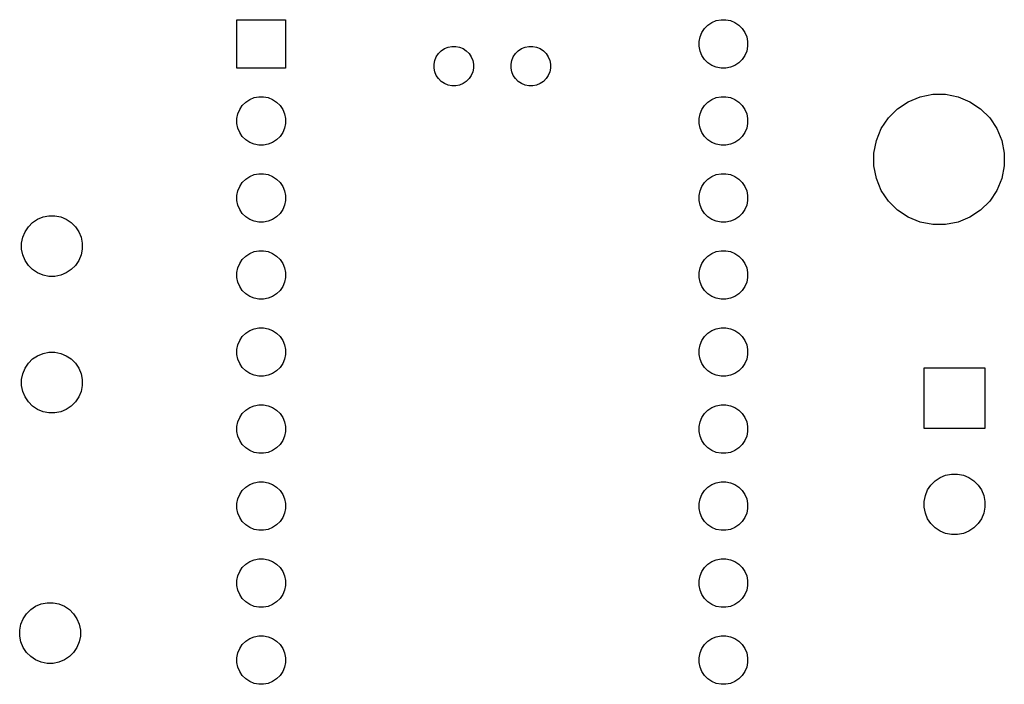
# Model space of a CAD drawing. Extents: x 3.14 to 8.97, y -6.18 to -2.48.
# Tile 8 of 8: x 7.64 to 8.91, y -3.34 to -2.48. Entities that reach past the tile are written whole.
import ezdxf

# ---------------------------------------------------------------- set-up
doc = ezdxf.new("R2010")
doc.units = 0
doc.header["$MEASUREMENT"] = 0
doc.layers.add('BLACK', color=7, linetype='CONTINUOUS')

msp = doc.modelspace()

# ---------------------------------------------------------------- linework, layer by layer
at = {"layer": 'BLACK', "linetype": 'CONTINUOUS'}
for p, q in [((7.9185, -2.5415), (7.9185, -2.4785)), ((7.9185, -2.4785), (7.9815, -2.4785)), ((7.9815, -2.4785), (7.9815, -2.5415)), ((8.54081, -2.47971), (8.5469, -2.4785)), ((8.5469, -2.4785), (8.5531, -2.4785)), ((8.5531, -2.4785), (8.55919, -2.47971)), ((8.52209, -2.49508), (8.52554, -2.48992)), ((8.52554, -2.48992), (8.52992, -2.48554)), ((8.52992, -2.48554), (8.53508, -2.48209)), ((8.53508, -2.48209), (8.54081, -2.47971)), ((8.55919, -2.47971), (8.56492, -2.48209)), ((8.56492, -2.48209), (8.57008, -2.48554)), ((8.57008, -2.48554), (8.57446, -2.48992)), ((8.57446, -2.48992), (8.57791, -2.49508)), ((8.5185, -2.5069), (8.51971, -2.50081)), ((8.51971, -2.50081), (8.52209, -2.49508)), ((8.57791, -2.49508), (8.58029, -2.50081)), ((8.58029, -2.50081), (8.5815, -2.5069)), ((8.18369, -2.51886), (8.18788, -2.51606)), ((8.18788, -2.51606), (8.19254, -2.51413)), ((8.19254, -2.51413), (8.19748, -2.51315)), ((8.19748, -2.51315), (8.20252, -2.51315)), ((8.20252, -2.51315), (8.20746, -2.51413)), ((8.20746, -2.51413), (8.21212, -2.51606)), ((8.21212, -2.51606), (8.21631, -2.51886)), ((8.28369, -2.51886), (8.28788, -2.51606)), ((8.28788, -2.51606), (8.29254, -2.51413)), ((8.29254, -2.51413), (8.29748, -2.51315)), ((8.29748, -2.51315), (8.30252, -2.51315)), ((8.30252, -2.51315), (8.30746, -2.51413)), ((8.30746, -2.51413), (8.31212, -2.51606)), ((8.31212, -2.51606), (8.31631, -2.51886)), ((8.5185, -2.5131), (8.5185, -2.5069)), ((8.51971, -2.51919), (8.5185, -2.5131)), ((8.5815, -2.5131), (8.58029, -2.51919)), ((8.5815, -2.5069), (8.5815, -2.5131)), ((8.17539, -2.53128), (8.17732, -2.52662)), ((8.17732, -2.52662), (8.18012, -2.52243)), ((8.18012, -2.52243), (8.18369, -2.51886)), ((8.21631, -2.51886), (8.21988, -2.52243)), ((8.21988, -2.52243), (8.22268, -2.52662)), ((8.22268, -2.52662), (8.22461, -2.53128)), ((8.27539, -2.53128), (8.27732, -2.52662)), ((8.27732, -2.52662), (8.28012, -2.52243)), ((8.28012, -2.52243), (8.28369, -2.51886)), ((8.31631, -2.51886), (8.31988, -2.52243)), ((8.31988, -2.52243), (8.32268, -2.52662)), ((8.32268, -2.52662), (8.32461, -2.53128)), ((8.52209, -2.52492), (8.51971, -2.51919)), ((8.52554, -2.53008), (8.52209, -2.52492)), ((8.52992, -2.53446), (8.52554, -2.53008)), ((8.57446, -2.53008), (8.57008, -2.53446)), ((8.57791, -2.52492), (8.57446, -2.53008)), ((8.58029, -2.51919), (8.57791, -2.52492)), ((7.9815, -2.5415), (7.9185, -2.5415)), ((8.17441, -2.53622), (8.17539, -2.53128)), ((8.17441, -2.54126), (8.17441, -2.53622)), ((8.17539, -2.5462), (8.17441, -2.54126)), ((8.22461, -2.53128), (8.22559, -2.53622)), ((8.22559, -2.54126), (8.22461, -2.5462)), ((8.22559, -2.53622), (8.22559, -2.54126)), ((8.27441, -2.53622), (8.27539, -2.53128)), ((8.27441, -2.54126), (8.27441, -2.53622)), ((8.27539, -2.5462), (8.27441, -2.54126)), ((8.32461, -2.53128), (8.32559, -2.53622)), ((8.32559, -2.54126), (8.32461, -2.5462)), ((8.32559, -2.53622), (8.32559, -2.54126)), ((8.53508, -2.53791), (8.52992, -2.53446)), ((8.54081, -2.54029), (8.53508, -2.53791)), ((8.5469, -2.5415), (8.54081, -2.54029)), ((8.5531, -2.5415), (8.5469, -2.5415)), ((8.55919, -2.54029), (8.5531, -2.5415)), ((8.56492, -2.53791), (8.55919, -2.54029)), ((8.57008, -2.53446), (8.56492, -2.53791)), ((8.17732, -2.55086), (8.17539, -2.5462)), ((8.18012, -2.55505), (8.17732, -2.55086)), ((8.18369, -2.55862), (8.18012, -2.55505)), ((8.21988, -2.55505), (8.21631, -2.55862)), ((8.22268, -2.55086), (8.21988, -2.55505)), ((8.22461, -2.5462), (8.22268, -2.55086)), ((8.27732, -2.55086), (8.27539, -2.5462)), ((8.28012, -2.55505), (8.27732, -2.55086)), ((8.28369, -2.55862), (8.28012, -2.55505)), ((8.31988, -2.55505), (8.31631, -2.55862)), ((8.32268, -2.55086), (8.31988, -2.55505)), ((8.32461, -2.5462), (8.32268, -2.55086)), ((8.18788, -2.56142), (8.18369, -2.55862)), ((8.19254, -2.56335), (8.18788, -2.56142)), ((8.19748, -2.56433), (8.19254, -2.56335)), ((8.20252, -2.56433), (8.19748, -2.56433)), ((8.20746, -2.56335), (8.20252, -2.56433)), ((8.21212, -2.56142), (8.20746, -2.56335)), ((8.21631, -2.55862), (8.21212, -2.56142)), ((8.28788, -2.56142), (8.28369, -2.55862)), ((8.29254, -2.56335), (8.28788, -2.56142)), ((8.29748, -2.56433), (8.29254, -2.56335)), ((8.30252, -2.56433), (8.29748, -2.56433)), ((8.30746, -2.56335), (8.30252, -2.56433)), ((8.31212, -2.56142), (8.30746, -2.56335)), ((8.31631, -2.55862), (8.31212, -2.56142)), ((7.93508, -2.58209), (7.94081, -2.57971)), ((7.94081, -2.57971), (7.9469, -2.5785)), ((7.9469, -2.5785), (7.9531, -2.5785)), ((7.9531, -2.5785), (7.95919, -2.57971)), ((7.95919, -2.57971), (7.96492, -2.58209)), ((8.53508, -2.58209), (8.54081, -2.57971)), ((8.54081, -2.57971), (8.5469, -2.5785)), ((8.5469, -2.5785), (8.5531, -2.5785)), ((8.5531, -2.5785), (8.55919, -2.57971)), ((8.55919, -2.57971), (8.56492, -2.58209)), ((8.78991, -2.58499), (8.80531, -2.57861)), ((8.80531, -2.57861), (8.82166, -2.57535)), ((8.82166, -2.57535), (8.83834, -2.57535)), ((8.83834, -2.57535), (8.85469, -2.57861)), ((8.85469, -2.57861), (8.87009, -2.58499)), ((7.92209, -2.59508), (7.92554, -2.58992)), ((7.92554, -2.58992), (7.92992, -2.58554)), ((7.92992, -2.58554), (7.93508, -2.58209)), ((7.96492, -2.58209), (7.97008, -2.58554)), ((7.97008, -2.58554), (7.97446, -2.58992)), ((7.97446, -2.58992), (7.97791, -2.59508)), ((8.52209, -2.59508), (8.52554, -2.58992)), ((8.52554, -2.58992), (8.52992, -2.58554)), ((8.52992, -2.58554), (8.53508, -2.58209)), ((8.56492, -2.58209), (8.57008, -2.58554)), ((8.57008, -2.58554), (8.57446, -2.58992)), ((8.57446, -2.58992), (8.57791, -2.59508)), ((8.76425, -2.60604), (8.77604, -2.59425)), ((8.77604, -2.59425), (8.78991, -2.58499)), ((8.87009, -2.58499), (8.88396, -2.59425)), ((8.88396, -2.59425), (8.89575, -2.60604)), ((7.9185, -2.6069), (7.91971, -2.60081)), ((7.9185, -2.6131), (7.9185, -2.6069)), ((7.91971, -2.60081), (7.92209, -2.59508)), ((7.97791, -2.59508), (7.98029, -2.60081)), ((7.98029, -2.60081), (7.9815, -2.6069)), ((7.9815, -2.6069), (7.9815, -2.6131)), ((8.5185, -2.6069), (8.51971, -2.60081)), ((8.5185, -2.6131), (8.5185, -2.6069)), ((8.51971, -2.60081), (8.52209, -2.59508)), ((8.57791, -2.59508), (8.58029, -2.60081)), ((8.58029, -2.60081), (8.5815, -2.6069)), ((8.5815, -2.6069), (8.5815, -2.6131)), ((8.75499, -2.61991), (8.76425, -2.60604)), ((8.89575, -2.60604), (8.90501, -2.61991)), ((7.91971, -2.61919), (7.9185, -2.6131)), ((7.92209, -2.62492), (7.91971, -2.61919)), ((7.98029, -2.61919), (7.97791, -2.62492)), ((7.9815, -2.6131), (7.98029, -2.61919)), ((8.51971, -2.61919), (8.5185, -2.6131)), ((8.52209, -2.62492), (8.51971, -2.61919)), ((8.58029, -2.61919), (8.57791, -2.62492)), ((8.5815, -2.6131), (8.58029, -2.61919)), ((8.74861, -2.63531), (8.75499, -2.61991)), ((8.90501, -2.61991), (8.91139, -2.63531)), ((7.92554, -2.63008), (7.92209, -2.62492)), ((7.92992, -2.63446), (7.92554, -2.63008)), ((7.97446, -2.63008), (7.97008, -2.63446)), ((7.97791, -2.62492), (7.97446, -2.63008)), ((8.52554, -2.63008), (8.52209, -2.62492)), ((8.52992, -2.63446), (8.52554, -2.63008)), ((8.57446, -2.63008), (8.57008, -2.63446)), ((8.57791, -2.62492), (8.57446, -2.63008)), ((7.93508, -2.63791), (7.92992, -2.63446)), ((7.94081, -2.64029), (7.93508, -2.63791)), ((7.9469, -2.6415), (7.94081, -2.64029)), ((7.9531, -2.6415), (7.9469, -2.6415)), ((7.95919, -2.64029), (7.9531, -2.6415)), ((7.96492, -2.63791), (7.95919, -2.64029)), ((7.97008, -2.63446), (7.96492, -2.63791)), ((8.53508, -2.63791), (8.52992, -2.63446)), ((8.54081, -2.64029), (8.53508, -2.63791)), ((8.5469, -2.6415), (8.54081, -2.64029)), ((8.5531, -2.6415), (8.5469, -2.6415)), ((8.55919, -2.64029), (8.5531, -2.6415)), ((8.56492, -2.63791), (8.55919, -2.64029)), ((8.57008, -2.63446), (8.56492, -2.63791)), ((8.74535, -2.65166), (8.74861, -2.63531)), ((8.91139, -2.63531), (8.91465, -2.65166)), ((8.74535, -2.66834), (8.74535, -2.65166)), ((8.91465, -2.65166), (8.91465, -2.66834)), ((8.74861, -2.68469), (8.74535, -2.66834)), ((8.91465, -2.66834), (8.91139, -2.68469)), ((7.92992, -2.68554), (7.93508, -2.68209)), ((7.93508, -2.68209), (7.94081, -2.67971)), ((7.94081, -2.67971), (7.9469, -2.6785)), ((7.9469, -2.6785), (7.9531, -2.6785)), ((7.9531, -2.6785), (7.95919, -2.67971)), ((7.95919, -2.67971), (7.96492, -2.68209)), ((7.96492, -2.68209), (7.97008, -2.68554)), ((8.52992, -2.68554), (8.53508, -2.68209)), ((8.53508, -2.68209), (8.54081, -2.67971)), ((8.54081, -2.67971), (8.5469, -2.6785)), ((8.5469, -2.6785), (8.5531, -2.6785)), ((8.5531, -2.6785), (8.55919, -2.67971)), ((8.55919, -2.67971), (8.56492, -2.68209)), ((8.56492, -2.68209), (8.57008, -2.68554)), ((7.91971, -2.70081), (7.92209, -2.69508)), ((7.92209, -2.69508), (7.92554, -2.68992)), ((7.92554, -2.68992), (7.92992, -2.68554)), ((7.97008, -2.68554), (7.97446, -2.68992)), ((7.97446, -2.68992), (7.97791, -2.69508)), ((7.97791, -2.69508), (7.98029, -2.70081)), ((8.51971, -2.70081), (8.52209, -2.69508)), ((8.52209, -2.69508), (8.52554, -2.68992)), ((8.52554, -2.68992), (8.52992, -2.68554)), ((8.57008, -2.68554), (8.57446, -2.68992)), ((8.57446, -2.68992), (8.57791, -2.69508)), ((8.57791, -2.69508), (8.58029, -2.70081)), ((8.75499, -2.70009), (8.74861, -2.68469)), ((8.91139, -2.68469), (8.90501, -2.70009)), ((7.9185, -2.7069), (7.91971, -2.70081)), ((7.9185, -2.7131), (7.9185, -2.7069)), ((7.98029, -2.70081), (7.9815, -2.7069)), ((7.9815, -2.7069), (7.9815, -2.7131)), ((8.5185, -2.7069), (8.51971, -2.70081)), ((8.5185, -2.7131), (8.5185, -2.7069)), ((8.58029, -2.70081), (8.5815, -2.7069)), ((8.5815, -2.7069), (8.5815, -2.7131)), ((8.76425, -2.71396), (8.75499, -2.70009)), ((8.90501, -2.70009), (8.89575, -2.71396)), ((7.91971, -2.71919), (7.9185, -2.7131)), ((7.92209, -2.72492), (7.91971, -2.71919)), ((7.98029, -2.71919), (7.97791, -2.72492)), ((7.9815, -2.7131), (7.98029, -2.71919)), ((8.51971, -2.71919), (8.5185, -2.7131)), ((8.52209, -2.72492), (8.51971, -2.71919)), ((8.58029, -2.71919), (8.57791, -2.72492)), ((8.5815, -2.7131), (8.58029, -2.71919)), ((8.77604, -2.72575), (8.76425, -2.71396)), ((8.89575, -2.71396), (8.88396, -2.72575)), ((7.65978, -2.73761), (7.66694, -2.73464)), ((7.66694, -2.73464), (7.67455, -2.73313)), ((7.67455, -2.73313), (7.6823, -2.73313)), ((7.6823, -2.73313), (7.68991, -2.73464)), ((7.68991, -2.73464), (7.69707, -2.73761)), ((7.92554, -2.73008), (7.92209, -2.72492)), ((7.92992, -2.73446), (7.92554, -2.73008)), ((7.93508, -2.73791), (7.92992, -2.73446)), ((7.97008, -2.73446), (7.96492, -2.73791)), ((7.97446, -2.73008), (7.97008, -2.73446)), ((7.97791, -2.72492), (7.97446, -2.73008)), ((8.52554, -2.73008), (8.52209, -2.72492)), ((8.52992, -2.73446), (8.52554, -2.73008)), ((8.53508, -2.73791), (8.52992, -2.73446)), ((8.57008, -2.73446), (8.56492, -2.73791)), ((8.57446, -2.73008), (8.57008, -2.73446)), ((8.57791, -2.72492), (8.57446, -2.73008)), ((8.78991, -2.73501), (8.77604, -2.72575)), ((8.80531, -2.74139), (8.78991, -2.73501)), ((8.87009, -2.73501), (8.85469, -2.74139)), ((8.88396, -2.72575), (8.87009, -2.73501)), ((7.64354, -2.75385), (7.64784, -2.7474)), ((7.64784, -2.7474), (7.65333, -2.74192)), ((7.65333, -2.74192), (7.65978, -2.73761)), ((7.69707, -2.73761), (7.70352, -2.74192)), ((7.70352, -2.74192), (7.70901, -2.7474)), ((7.70901, -2.7474), (7.71331, -2.75385)), ((7.94081, -2.74029), (7.93508, -2.73791)), ((7.9469, -2.7415), (7.94081, -2.74029)), ((7.9531, -2.7415), (7.9469, -2.7415)), ((7.95919, -2.74029), (7.9531, -2.7415)), ((7.96492, -2.73791), (7.95919, -2.74029)), ((8.54081, -2.74029), (8.53508, -2.73791)), ((8.5469, -2.7415), (8.54081, -2.74029)), ((8.5531, -2.7415), (8.5469, -2.7415)), ((8.55919, -2.74029), (8.5531, -2.7415)), ((8.56492, -2.73791), (8.55919, -2.74029)), ((8.82166, -2.74465), (8.80531, -2.74139)), ((8.83834, -2.74465), (8.82166, -2.74465)), ((8.85469, -2.74139), (8.83834, -2.74465)), ((7.64057, -2.76102), (7.64354, -2.75385)), ((7.71331, -2.75385), (7.71628, -2.76102)), ((7.63906, -2.76862), (7.64057, -2.76102)), ((7.63906, -2.77638), (7.63906, -2.76862)), ((7.71628, -2.76102), (7.7178, -2.76862)), ((7.7178, -2.76862), (7.7178, -2.77638)), ((7.64057, -2.78398), (7.63906, -2.77638)), ((7.64354, -2.79115), (7.64057, -2.78398)), ((7.71628, -2.78398), (7.71331, -2.79115)), ((7.7178, -2.77638), (7.71628, -2.78398)), ((7.92554, -2.78992), (7.92992, -2.78554)), ((7.92992, -2.78554), (7.93508, -2.78209)), ((7.93508, -2.78209), (7.94081, -2.77971)), ((7.94081, -2.77971), (7.9469, -2.7785)), ((7.9469, -2.7785), (7.9531, -2.7785)), ((7.9531, -2.7785), (7.95919, -2.77971)), ((7.95919, -2.77971), (7.96492, -2.78209)), ((7.96492, -2.78209), (7.97008, -2.78554)), ((7.97008, -2.78554), (7.97446, -2.78992)), ((8.52554, -2.78992), (8.52992, -2.78554)), ((8.52992, -2.78554), (8.53508, -2.78209)), ((8.53508, -2.78209), (8.54081, -2.77971)), ((8.54081, -2.77971), (8.5469, -2.7785)), ((8.5469, -2.7785), (8.5531, -2.7785)), ((8.5531, -2.7785), (8.55919, -2.77971)), ((8.55919, -2.77971), (8.56492, -2.78209)), ((8.56492, -2.78209), (8.57008, -2.78554)), ((8.57008, -2.78554), (8.57446, -2.78992)), ((7.64784, -2.7976), (7.64354, -2.79115)), ((7.65333, -2.80308), (7.64784, -2.7976)), ((7.70901, -2.7976), (7.70352, -2.80308)), ((7.71331, -2.79115), (7.70901, -2.7976)), ((7.91971, -2.80081), (7.92209, -2.79508)), ((7.92209, -2.79508), (7.92554, -2.78992)), ((7.97446, -2.78992), (7.97791, -2.79508)), ((7.97791, -2.79508), (7.98029, -2.80081)), ((8.51971, -2.80081), (8.52209, -2.79508)), ((8.52209, -2.79508), (8.52554, -2.78992)), ((8.57446, -2.78992), (8.57791, -2.79508)), ((8.57791, -2.79508), (8.58029, -2.80081)), ((7.65978, -2.80739), (7.65333, -2.80308)), ((7.66694, -2.81036), (7.65978, -2.80739)), ((7.67455, -2.81187), (7.66694, -2.81036)), ((7.68991, -2.81036), (7.6823, -2.81187)), ((7.69707, -2.80739), (7.68991, -2.81036)), ((7.70352, -2.80308), (7.69707, -2.80739)), ((7.9185, -2.8069), (7.91971, -2.80081)), ((7.9185, -2.8131), (7.9185, -2.8069)), ((7.98029, -2.80081), (7.9815, -2.8069)), ((7.9815, -2.8069), (7.9815, -2.8131)), ((8.5185, -2.8069), (8.51971, -2.80081)), ((8.5185, -2.8131), (8.5185, -2.8069)), ((8.58029, -2.80081), (8.5815, -2.8069)), ((8.5815, -2.8069), (8.5815, -2.8131)), ((7.6823, -2.81187), (7.67455, -2.81187)), ((7.91971, -2.81919), (7.9185, -2.8131)), ((7.92209, -2.82492), (7.91971, -2.81919)), ((7.98029, -2.81919), (7.97791, -2.82492)), ((7.9815, -2.8131), (7.98029, -2.81919)), ((8.51971, -2.81919), (8.5185, -2.8131)), ((8.52209, -2.82492), (8.51971, -2.81919)), ((8.58029, -2.81919), (8.57791, -2.82492)), ((8.5815, -2.8131), (8.58029, -2.81919)), ((7.92554, -2.83008), (7.92209, -2.82492)), ((7.92992, -2.83446), (7.92554, -2.83008)), ((7.93508, -2.83791), (7.92992, -2.83446)), ((7.97008, -2.83446), (7.96492, -2.83791)), ((7.97446, -2.83008), (7.97008, -2.83446)), ((7.97791, -2.82492), (7.97446, -2.83008)), ((8.52554, -2.83008), (8.52209, -2.82492)), ((8.52992, -2.83446), (8.52554, -2.83008)), ((8.53508, -2.83791), (8.52992, -2.83446)), ((8.57008, -2.83446), (8.56492, -2.83791)), ((8.57446, -2.83008), (8.57008, -2.83446)), ((8.57791, -2.82492), (8.57446, -2.83008)), ((7.94081, -2.84029), (7.93508, -2.83791)), ((7.9469, -2.8415), (7.94081, -2.84029)), ((7.9531, -2.8415), (7.9469, -2.8415)), ((7.95919, -2.84029), (7.9531, -2.8415)), ((7.96492, -2.83791), (7.95919, -2.84029)), ((8.54081, -2.84029), (8.53508, -2.83791)), ((8.5469, -2.8415), (8.54081, -2.84029)), ((8.5531, -2.8415), (8.5469, -2.8415)), ((8.55919, -2.84029), (8.5531, -2.8415)), ((8.56492, -2.83791), (8.55919, -2.84029)), ((7.92554, -2.88992), (7.92992, -2.88554)), ((7.92992, -2.88554), (7.93508, -2.88209)), ((7.93508, -2.88209), (7.94081, -2.87971)), ((7.94081, -2.87971), (7.9469, -2.8785)), ((7.9469, -2.8785), (7.9531, -2.8785)), ((7.9531, -2.8785), (7.95919, -2.87971)), ((7.95919, -2.87971), (7.96492, -2.88209)), ((7.96492, -2.88209), (7.97008, -2.88554)), ((7.97008, -2.88554), (7.97446, -2.88992)), ((8.52554, -2.88992), (8.52992, -2.88554)), ((8.52992, -2.88554), (8.53508, -2.88209)), ((8.53508, -2.88209), (8.54081, -2.87971)), ((8.54081, -2.87971), (8.5469, -2.8785)), ((8.5469, -2.8785), (8.5531, -2.8785)), ((8.5531, -2.8785), (8.55919, -2.87971)), ((8.55919, -2.87971), (8.56492, -2.88209)), ((8.56492, -2.88209), (8.57008, -2.88554)), ((8.57008, -2.88554), (8.57446, -2.88992)), ((7.9185, -2.9069), (7.91971, -2.90081)), ((7.91971, -2.90081), (7.92209, -2.89508)), ((7.92209, -2.89508), (7.92554, -2.88992)), ((7.97446, -2.88992), (7.97791, -2.89508)), ((7.97791, -2.89508), (7.98029, -2.90081)), ((7.98029, -2.90081), (7.9815, -2.9069)), ((8.5185, -2.9069), (8.51971, -2.90081)), ((8.51971, -2.90081), (8.52209, -2.89508)), ((8.52209, -2.89508), (8.52554, -2.88992)), ((8.57446, -2.88992), (8.57791, -2.89508)), ((8.57791, -2.89508), (8.58029, -2.90081)), ((8.58029, -2.90081), (8.5815, -2.9069)), ((7.65978, -2.91478), (7.66694, -2.91181)), ((7.66694, -2.91181), (7.67455, -2.9103)), ((7.67455, -2.9103), (7.6823, -2.9103)), ((7.6823, -2.9103), (7.68991, -2.91181)), ((7.68991, -2.91181), (7.69707, -2.91478)), ((7.9185, -2.9131), (7.9185, -2.9069)), ((7.91971, -2.91919), (7.9185, -2.9131)), ((7.9815, -2.9131), (7.98029, -2.91919)), ((7.9815, -2.9069), (7.9815, -2.9131)), ((8.5185, -2.9131), (8.5185, -2.9069)), ((8.51971, -2.91919), (8.5185, -2.9131)), ((8.5815, -2.9131), (8.58029, -2.91919)), ((8.5815, -2.9069), (8.5815, -2.9131)), ((7.64354, -2.93102), (7.64784, -2.92457)), ((7.64784, -2.92457), (7.65333, -2.91908)), ((7.65333, -2.91908), (7.65978, -2.91478)), ((7.69707, -2.91478), (7.70352, -2.91908)), ((7.70352, -2.91908), (7.70901, -2.92457)), ((7.70901, -2.92457), (7.71331, -2.93102)), ((7.92209, -2.92492), (7.91971, -2.91919)), ((7.92554, -2.93008), (7.92209, -2.92492)), ((7.97791, -2.92492), (7.97446, -2.93008)), ((7.98029, -2.91919), (7.97791, -2.92492)), ((8.52209, -2.92492), (8.51971, -2.91919)), ((8.52554, -2.93008), (8.52209, -2.92492)), ((8.57791, -2.92492), (8.57446, -2.93008)), ((8.58029, -2.91919), (8.57791, -2.92492)), ((7.63906, -2.94579), (7.64057, -2.93818)), ((7.64057, -2.93818), (7.64354, -2.93102)), ((7.71331, -2.93102), (7.71628, -2.93818)), ((7.71628, -2.93818), (7.7178, -2.94579)), ((7.92992, -2.93446), (7.92554, -2.93008)), ((7.93508, -2.93791), (7.92992, -2.93446)), ((7.94081, -2.94029), (7.93508, -2.93791)), ((7.96492, -2.93791), (7.95919, -2.94029)), ((7.97008, -2.93446), (7.96492, -2.93791)), ((7.97446, -2.93008), (7.97008, -2.93446)), ((8.52992, -2.93446), (8.52554, -2.93008)), ((8.53508, -2.93791), (8.52992, -2.93446)), ((8.54081, -2.94029), (8.53508, -2.93791)), ((8.56492, -2.93791), (8.55919, -2.94029)), ((8.57008, -2.93446), (8.56492, -2.93791)), ((8.57446, -2.93008), (8.57008, -2.93446)), ((8.81063, -3.00937), (8.81063, -2.93063)), ((8.81063, -2.93063), (8.88937, -2.93063)), ((8.88937, -2.93063), (8.88937, -3.00937)), ((7.63906, -2.95354), (7.63906, -2.94579)), ((7.7178, -2.94579), (7.7178, -2.95354)), ((7.9469, -2.9415), (7.94081, -2.94029)), ((7.9531, -2.9415), (7.9469, -2.9415)), ((7.95919, -2.94029), (7.9531, -2.9415)), ((8.5469, -2.9415), (8.54081, -2.94029)), ((8.5531, -2.9415), (8.5469, -2.9415)), ((8.55919, -2.94029), (8.5531, -2.9415)), ((7.64057, -2.96115), (7.63906, -2.95354)), ((7.64354, -2.96831), (7.64057, -2.96115)), ((7.71628, -2.96115), (7.71331, -2.96831)), ((7.7178, -2.95354), (7.71628, -2.96115)), ((7.64784, -2.97476), (7.64354, -2.96831)), ((7.65333, -2.98025), (7.64784, -2.97476)), ((7.70901, -2.97476), (7.70352, -2.98025)), ((7.71331, -2.96831), (7.70901, -2.97476)), ((7.65978, -2.98455), (7.65333, -2.98025)), ((7.66694, -2.98752), (7.65978, -2.98455)), ((7.67455, -2.98904), (7.66694, -2.98752)), ((7.6823, -2.98904), (7.67455, -2.98904)), ((7.68991, -2.98752), (7.6823, -2.98904)), ((7.69707, -2.98455), (7.68991, -2.98752)), ((7.70352, -2.98025), (7.69707, -2.98455)), ((7.92209, -2.99508), (7.92554, -2.98992)), ((7.92554, -2.98992), (7.92992, -2.98554)), ((7.92992, -2.98554), (7.93508, -2.98209)), ((7.93508, -2.98209), (7.94081, -2.97971)), ((7.94081, -2.97971), (7.9469, -2.9785)), ((7.9469, -2.9785), (7.9531, -2.9785)), ((7.9531, -2.9785), (7.95919, -2.97971)), ((7.95919, -2.97971), (7.96492, -2.98209)), ((7.96492, -2.98209), (7.97008, -2.98554)), ((7.97008, -2.98554), (7.97446, -2.98992)), ((7.97446, -2.98992), (7.97791, -2.99508)), ((8.52209, -2.99508), (8.52554, -2.98992)), ((8.52554, -2.98992), (8.52992, -2.98554)), ((8.52992, -2.98554), (8.53508, -2.98209)), ((8.53508, -2.98209), (8.54081, -2.97971)), ((8.54081, -2.97971), (8.5469, -2.9785)), ((8.5469, -2.9785), (8.5531, -2.9785)), ((8.5531, -2.9785), (8.55919, -2.97971)), ((8.55919, -2.97971), (8.56492, -2.98209)), ((8.56492, -2.98209), (8.57008, -2.98554)), ((8.57008, -2.98554), (8.57446, -2.98992)), ((8.57446, -2.98992), (8.57791, -2.99508)), ((7.9185, -3.0069), (7.91971, -3.00081)), ((7.91971, -3.00081), (7.92209, -2.99508)), ((7.97791, -2.99508), (7.98029, -3.00081)), ((7.98029, -3.00081), (7.9815, -3.0069)), ((8.5185, -3.0069), (8.51971, -3.00081)), ((8.51971, -3.00081), (8.52209, -2.99508)), ((8.57791, -2.99508), (8.58029, -3.00081)), ((8.58029, -3.00081), (8.5815, -3.0069)), ((7.9185, -3.0131), (7.9185, -3.0069)), ((7.91971, -3.01919), (7.9185, -3.0131)), ((7.9815, -3.0131), (7.98029, -3.01919)), ((7.9815, -3.0069), (7.9815, -3.0131)), ((8.5185, -3.0131), (8.5185, -3.0069)), ((8.51971, -3.01919), (8.5185, -3.0131)), ((8.5815, -3.0131), (8.58029, -3.01919)), ((8.5815, -3.0069), (8.5815, -3.0131)), ((8.88937, -3.00937), (8.81063, -3.00937)), ((7.92209, -3.02492), (7.91971, -3.01919)), ((7.92554, -3.03008), (7.92209, -3.02492)), ((7.97791, -3.02492), (7.97446, -3.03008)), ((7.98029, -3.01919), (7.97791, -3.02492)), ((8.52209, -3.02492), (8.51971, -3.01919)), ((8.52554, -3.03008), (8.52209, -3.02492)), ((8.57791, -3.02492), (8.57446, -3.03008)), ((8.58029, -3.01919), (8.57791, -3.02492)), ((7.92992, -3.03446), (7.92554, -3.03008)), ((7.93508, -3.03791), (7.92992, -3.03446)), ((7.94081, -3.04029), (7.93508, -3.03791)), ((7.9469, -3.0415), (7.94081, -3.04029)), ((7.9531, -3.0415), (7.9469, -3.0415)), ((7.95919, -3.04029), (7.9531, -3.0415)), ((7.96492, -3.03791), (7.95919, -3.04029)), ((7.97008, -3.03446), (7.96492, -3.03791)), ((7.97446, -3.03008), (7.97008, -3.03446)), ((8.52992, -3.03446), (8.52554, -3.03008)), ((8.53508, -3.03791), (8.52992, -3.03446)), ((8.54081, -3.04029), (8.53508, -3.03791)), ((8.5469, -3.0415), (8.54081, -3.04029)), ((8.5531, -3.0415), (8.5469, -3.0415)), ((8.55919, -3.04029), (8.5531, -3.0415)), ((8.56492, -3.03791), (8.55919, -3.04029)), ((8.57008, -3.03446), (8.56492, -3.03791)), ((8.57446, -3.03008), (8.57008, -3.03446)), ((7.93508, -3.08209), (7.94081, -3.07971)), ((7.94081, -3.07971), (7.9469, -3.0785)), ((7.9469, -3.0785), (7.9531, -3.0785)), ((7.9531, -3.0785), (7.95919, -3.07971)), ((7.95919, -3.07971), (7.96492, -3.08209)), ((8.53508, -3.08209), (8.54081, -3.07971)), ((8.54081, -3.07971), (8.5469, -3.0785)), ((8.5469, -3.0785), (8.5531, -3.0785)), ((8.5531, -3.0785), (8.55919, -3.07971)), ((8.55919, -3.07971), (8.56492, -3.08209)), ((8.81942, -3.0827), (8.8249, -3.07721)), ((8.8249, -3.07721), (8.83135, -3.07291)), ((8.83135, -3.07291), (8.83852, -3.06994)), ((8.83852, -3.06994), (8.84612, -3.06843)), ((8.84612, -3.06843), (8.85388, -3.06843)), ((8.85388, -3.06843), (8.86148, -3.06994)), ((8.86148, -3.06994), (8.86865, -3.07291)), ((8.86865, -3.07291), (8.8751, -3.07721)), ((8.8751, -3.07721), (8.88058, -3.0827)), ((7.92209, -3.09508), (7.92554, -3.08992)), ((7.92554, -3.08992), (7.92992, -3.08554)), ((7.92992, -3.08554), (7.93508, -3.08209)), ((7.96492, -3.08209), (7.97008, -3.08554)), ((7.97008, -3.08554), (7.97446, -3.08992)), ((7.97446, -3.08992), (7.97791, -3.09508)), ((8.52209, -3.09508), (8.52554, -3.08992)), ((8.52554, -3.08992), (8.52992, -3.08554)), ((8.52992, -3.08554), (8.53508, -3.08209)), ((8.56492, -3.08209), (8.57008, -3.08554)), ((8.57008, -3.08554), (8.57446, -3.08992)), ((8.57446, -3.08992), (8.57791, -3.09508)), ((8.81214, -3.09631), (8.81511, -3.08915)), ((8.81511, -3.08915), (8.81942, -3.0827)), ((8.88058, -3.0827), (8.88489, -3.08915)), ((8.88489, -3.08915), (8.88786, -3.09631)), ((7.9185, -3.1069), (7.91971, -3.10081)), ((7.91971, -3.10081), (7.92209, -3.09508)), ((7.97791, -3.09508), (7.98029, -3.10081)), ((7.98029, -3.10081), (7.9815, -3.1069)), ((8.5185, -3.1069), (8.51971, -3.10081)), ((8.51971, -3.10081), (8.52209, -3.09508)), ((8.57791, -3.09508), (8.58029, -3.10081)), ((8.58029, -3.10081), (8.5815, -3.1069)), ((8.81063, -3.10392), (8.81214, -3.09631)), ((8.81063, -3.11167), (8.81063, -3.10392)), ((8.88786, -3.09631), (8.88937, -3.10392)), ((8.88937, -3.10392), (8.88937, -3.11167)), ((7.9185, -3.1131), (7.9185, -3.1069)), ((7.91971, -3.11919), (7.9185, -3.1131)), ((7.9815, -3.1131), (7.98029, -3.11919)), ((7.9815, -3.1069), (7.9815, -3.1131)), ((8.5185, -3.1131), (8.5185, -3.1069)), ((8.51971, -3.11919), (8.5185, -3.1131)), ((8.5815, -3.1131), (8.58029, -3.11919)), ((8.5815, -3.1069), (8.5815, -3.1131)), ((8.81214, -3.11928), (8.81063, -3.11167)), ((8.88937, -3.11167), (8.88786, -3.11928)), ((7.92209, -3.12492), (7.91971, -3.11919)), ((7.92554, -3.13008), (7.92209, -3.12492)), ((7.92992, -3.13446), (7.92554, -3.13008)), ((7.97446, -3.13008), (7.97008, -3.13446)), ((7.97791, -3.12492), (7.97446, -3.13008)), ((7.98029, -3.11919), (7.97791, -3.12492)), ((8.52209, -3.12492), (8.51971, -3.11919)), ((8.52554, -3.13008), (8.52209, -3.12492)), ((8.52992, -3.13446), (8.52554, -3.13008)), ((8.57446, -3.13008), (8.57008, -3.13446)), ((8.57791, -3.12492), (8.57446, -3.13008)), ((8.58029, -3.11919), (8.57791, -3.12492)), ((8.81511, -3.12644), (8.81214, -3.11928)), ((8.81942, -3.13289), (8.81511, -3.12644)), ((8.88489, -3.12644), (8.88058, -3.13289)), ((8.88786, -3.11928), (8.88489, -3.12644)), ((7.93508, -3.13791), (7.92992, -3.13446)), ((7.94081, -3.14029), (7.93508, -3.13791)), ((7.9469, -3.1415), (7.94081, -3.14029)), ((7.9531, -3.1415), (7.9469, -3.1415)), ((7.95919, -3.14029), (7.9531, -3.1415)), ((7.96492, -3.13791), (7.95919, -3.14029)), ((7.97008, -3.13446), (7.96492, -3.13791)), ((8.53508, -3.13791), (8.52992, -3.13446)), ((8.54081, -3.14029), (8.53508, -3.13791)), ((8.5469, -3.1415), (8.54081, -3.14029)), ((8.5531, -3.1415), (8.5469, -3.1415)), ((8.55919, -3.14029), (8.5531, -3.1415)), ((8.56492, -3.13791), (8.55919, -3.14029)), ((8.57008, -3.13446), (8.56492, -3.13791)), ((8.8249, -3.13838), (8.81942, -3.13289)), ((8.83135, -3.14268), (8.8249, -3.13838)), ((8.83852, -3.14565), (8.83135, -3.14268)), ((8.86865, -3.14268), (8.86148, -3.14565)), ((8.8751, -3.13838), (8.86865, -3.14268)), ((8.88058, -3.13289), (8.8751, -3.13838)), ((8.84612, -3.14717), (8.83852, -3.14565)), ((8.85388, -3.14717), (8.84612, -3.14717)), ((8.86148, -3.14565), (8.85388, -3.14717)), ((7.92992, -3.18554), (7.93508, -3.18209)), ((7.93508, -3.18209), (7.94081, -3.17971)), ((7.94081, -3.17971), (7.9469, -3.1785)), ((7.9469, -3.1785), (7.9531, -3.1785)), ((7.9531, -3.1785), (7.95919, -3.17971)), ((7.95919, -3.17971), (7.96492, -3.18209)), ((7.96492, -3.18209), (7.97008, -3.18554)), ((8.52992, -3.18554), (8.53508, -3.18209)), ((8.53508, -3.18209), (8.54081, -3.17971)), ((8.54081, -3.17971), (8.5469, -3.1785)), ((8.5469, -3.1785), (8.5531, -3.1785)), ((8.5531, -3.1785), (8.55919, -3.17971)), ((8.55919, -3.17971), (8.56492, -3.18209)), ((8.56492, -3.18209), (8.57008, -3.18554)), ((7.91971, -3.20081), (7.92209, -3.19508)), ((7.92209, -3.19508), (7.92554, -3.18992)), ((7.92554, -3.18992), (7.92992, -3.18554)), ((7.97008, -3.18554), (7.97446, -3.18992)), ((7.97446, -3.18992), (7.97791, -3.19508)), ((7.97791, -3.19508), (7.98029, -3.20081)), ((8.51971, -3.20081), (8.52209, -3.19508)), ((8.52209, -3.19508), (8.52554, -3.18992)), ((8.52554, -3.18992), (8.52992, -3.18554)), ((8.57008, -3.18554), (8.57446, -3.18992)), ((8.57446, -3.18992), (8.57791, -3.19508)), ((8.57791, -3.19508), (8.58029, -3.20081)), ((7.9185, -3.2069), (7.91971, -3.20081)), ((7.9185, -3.2131), (7.9185, -3.2069)), ((7.98029, -3.20081), (7.9815, -3.2069)), ((7.9815, -3.2069), (7.9815, -3.2131)), ((8.5185, -3.2069), (8.51971, -3.20081)), ((8.5185, -3.2131), (8.5185, -3.2069)), ((8.58029, -3.20081), (8.5815, -3.2069)), ((8.5815, -3.2069), (8.5815, -3.2131)), ((7.91971, -3.21919), (7.9185, -3.2131)), ((7.92209, -3.22492), (7.91971, -3.21919)), ((7.98029, -3.21919), (7.97791, -3.22492)), ((7.9815, -3.2131), (7.98029, -3.21919)), ((8.51971, -3.21919), (8.5185, -3.2131)), ((8.52209, -3.22492), (8.51971, -3.21919)), ((8.58029, -3.21919), (8.57791, -3.22492)), ((8.5815, -3.2131), (8.58029, -3.21919)), ((7.92554, -3.23008), (7.92209, -3.22492)), ((7.92992, -3.23446), (7.92554, -3.23008)), ((7.97446, -3.23008), (7.97008, -3.23446)), ((7.97791, -3.22492), (7.97446, -3.23008)), ((8.52554, -3.23008), (8.52209, -3.22492)), ((8.52992, -3.23446), (8.52554, -3.23008)), ((8.57446, -3.23008), (8.57008, -3.23446)), ((8.57791, -3.22492), (8.57446, -3.23008)), ((7.64532, -3.2499), (7.65081, -3.24442)), ((7.65081, -3.24442), (7.65726, -3.24011)), ((7.65726, -3.24011), (7.66442, -3.23714)), ((7.66442, -3.23714), (7.67203, -3.23563)), ((7.67203, -3.23563), (7.67978, -3.23563)), ((7.67978, -3.23563), (7.68739, -3.23714)), ((7.68739, -3.23714), (7.69455, -3.24011)), ((7.69455, -3.24011), (7.701, -3.24442)), ((7.701, -3.24442), (7.70649, -3.2499)), ((7.93508, -3.23791), (7.92992, -3.23446)), ((7.94081, -3.24029), (7.93508, -3.23791)), ((7.9469, -3.2415), (7.94081, -3.24029)), ((7.9531, -3.2415), (7.9469, -3.2415)), ((7.95919, -3.24029), (7.9531, -3.2415)), ((7.96492, -3.23791), (7.95919, -3.24029)), ((7.97008, -3.23446), (7.96492, -3.23791)), ((8.53508, -3.23791), (8.52992, -3.23446)), ((8.54081, -3.24029), (8.53508, -3.23791)), ((8.5469, -3.2415), (8.54081, -3.24029)), ((8.5531, -3.2415), (8.5469, -3.2415)), ((8.55919, -3.24029), (8.5531, -3.2415)), ((8.56492, -3.23791), (8.55919, -3.24029)), ((8.57008, -3.23446), (8.56492, -3.23791)), ((7.63805, -3.26352), (7.64102, -3.25635)), ((7.64102, -3.25635), (7.64532, -3.2499)), ((7.70649, -3.2499), (7.71079, -3.25635)), ((7.71079, -3.25635), (7.71376, -3.26352)), ((7.63654, -3.27112), (7.63805, -3.26352)), ((7.63654, -3.27888), (7.63654, -3.27112)), ((7.71376, -3.26352), (7.71528, -3.27112)), ((7.71528, -3.27112), (7.71528, -3.27888)), ((7.63805, -3.28648), (7.63654, -3.27888)), ((7.71528, -3.27888), (7.71376, -3.28648)), ((7.92992, -3.28554), (7.93508, -3.28209)), ((7.93508, -3.28209), (7.94081, -3.27971)), ((7.94081, -3.27971), (7.9469, -3.2785)), ((7.9469, -3.2785), (7.9531, -3.2785)), ((7.9531, -3.2785), (7.95919, -3.27971)), ((7.95919, -3.27971), (7.96492, -3.28209)), ((7.96492, -3.28209), (7.97008, -3.28554)), ((8.52992, -3.28554), (8.53508, -3.28209)), ((8.53508, -3.28209), (8.54081, -3.27971)), ((8.54081, -3.27971), (8.5469, -3.2785)), ((8.5469, -3.2785), (8.5531, -3.2785)), ((8.5531, -3.2785), (8.55919, -3.27971)), ((8.55919, -3.27971), (8.56492, -3.28209)), ((8.56492, -3.28209), (8.57008, -3.28554)), ((7.64102, -3.29365), (7.63805, -3.28648)), ((7.64532, -3.3001), (7.64102, -3.29365)), ((7.71079, -3.29365), (7.70649, -3.3001)), ((7.71376, -3.28648), (7.71079, -3.29365)), ((7.91971, -3.30081), (7.92209, -3.29508)), ((7.92209, -3.29508), (7.92554, -3.28992)), ((7.92554, -3.28992), (7.92992, -3.28554)), ((7.97008, -3.28554), (7.97446, -3.28992)), ((7.97446, -3.28992), (7.97791, -3.29508)), ((7.97791, -3.29508), (7.98029, -3.30081)), ((8.51971, -3.30081), (8.52209, -3.29508)), ((8.52209, -3.29508), (8.52554, -3.28992)), ((8.52554, -3.28992), (8.52992, -3.28554)), ((8.57008, -3.28554), (8.57446, -3.28992)), ((8.57446, -3.28992), (8.57791, -3.29508)), ((8.57791, -3.29508), (8.58029, -3.30081)), ((7.65081, -3.30558), (7.64532, -3.3001)), ((7.65726, -3.30989), (7.65081, -3.30558)), ((7.66442, -3.31286), (7.65726, -3.30989)), ((7.69455, -3.30989), (7.68739, -3.31286)), ((7.701, -3.30558), (7.69455, -3.30989)), ((7.70649, -3.3001), (7.701, -3.30558)), ((7.9185, -3.3069), (7.91971, -3.30081)), ((7.9185, -3.3131), (7.9185, -3.3069)), ((7.98029, -3.30081), (7.9815, -3.3069)), ((7.9815, -3.3069), (7.9815, -3.3131)), ((8.5185, -3.3069), (8.51971, -3.30081)), ((8.5185, -3.3131), (8.5185, -3.3069)), ((8.58029, -3.30081), (8.5815, -3.3069)), ((8.5815, -3.3069), (8.5815, -3.3131)), ((7.67203, -3.31437), (7.66442, -3.31286)), ((7.67978, -3.31437), (7.67203, -3.31437)), ((7.68739, -3.31286), (7.67978, -3.31437)), ((7.91971, -3.31919), (7.9185, -3.3131)), ((7.92209, -3.32492), (7.91971, -3.31919)), ((7.98029, -3.31919), (7.97791, -3.32492)), ((7.9815, -3.3131), (7.98029, -3.31919)), ((8.51971, -3.31919), (8.5185, -3.3131)), ((8.52209, -3.32492), (8.51971, -3.31919)), ((8.58029, -3.31919), (8.57791, -3.32492)), ((8.5815, -3.3131), (8.58029, -3.31919)), ((7.92554, -3.33008), (7.92209, -3.32492)), ((7.92992, -3.33446), (7.92554, -3.33008)), ((7.93508, -3.33791), (7.92992, -3.33446)), ((7.97008, -3.33446), (7.96492, -3.33791)), ((7.97446, -3.33008), (7.97008, -3.33446)), ((7.97791, -3.32492), (7.97446, -3.33008)), ((8.52554, -3.33008), (8.52209, -3.32492)), ((8.52992, -3.33446), (8.52554, -3.33008)), ((8.53508, -3.33791), (8.52992, -3.33446)), ((8.57008, -3.33446), (8.56492, -3.33791)), ((8.57446, -3.33008), (8.57008, -3.33446)), ((8.57791, -3.32492), (8.57446, -3.33008)), ((7.94081, -3.34029), (7.93508, -3.33791)), ((7.9469, -3.3415), (7.94081, -3.34029)), ((7.9531, -3.3415), (7.9469, -3.3415)), ((7.95919, -3.34029), (7.9531, -3.3415)), ((7.96492, -3.33791), (7.95919, -3.34029)), ((8.54081, -3.34029), (8.53508, -3.33791)), ((8.5469, -3.3415), (8.54081, -3.34029)), ((8.5531, -3.3415), (8.5469, -3.3415)), ((8.55919, -3.34029), (8.5531, -3.3415)), ((8.56492, -3.33791), (8.55919, -3.34029))]:
    msp.add_line(p, q, dxfattribs=at)

doc.saveas('drawing.dxf')
